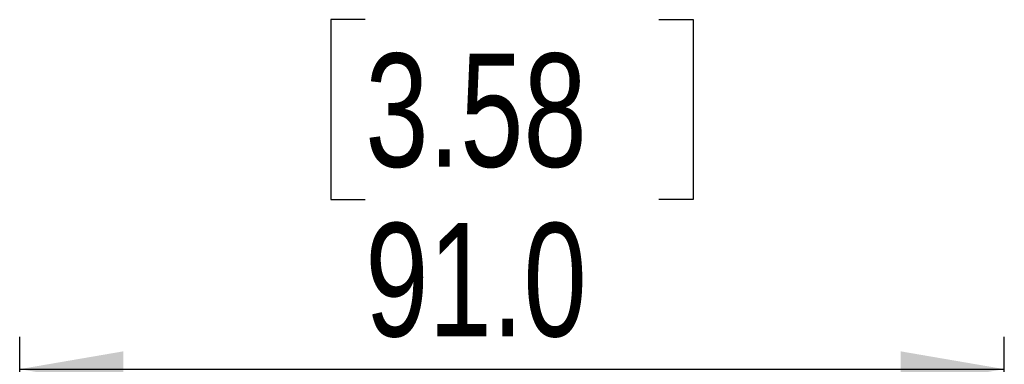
# Model space of a CAD drawing. Header units: millimetres. Extents: x 0 to 594, y 0 to 420.
# Tile 11 of 43: x 229 to 259, y 334 to 345. Entities that reach past the tile are written whole.
import ezdxf

# ---------------------------------------------------------------- set-up
doc = ezdxf.new("R2010")
doc.units = ezdxf.units.MM
doc.layers.add('SLD-0', color=7, linetype='Continuous')
doc.styles.add('SLDTEXTSTYLE0', font='TXT', dxfattribs={"width": 0.75})
doc.dimstyles.new('SLDDIMSTYLE3', dxfattribs={"dimtxt": 3.5, "dimasz": 3.2, "dimexe": 0, "dimexo": 0.0625, "dimgap": 0.875, "dimtad": 1, "dimdec": 1, "dimlfac": 3, "dimrnd": 1e-09, "dimzin": 4, "dimdsep": 46, "dimtxsty": 'SLDTEXTSTYLE0', "dimsah": 1, "dimcen": 0.09, "dimadec": 0, "dimazin": 1, "dimtfac": 1, "dimtdec": 1, "dimtofl": 0, "dimtmove": 0, "dimatfit": 3, "dimfxl": 1, "dimfrac": 2, "dimtolj": 1, "dimtzin": 12, "dimarcsym": 0})

# ---------------------------------------------------------------- blocks, each defined once
blk = doc.blocks.new('_D_5')
at = {"layer": 'SLD-0', "color": 7, "transparency": 16777216}
for p, q in [((239.716, 344.712), (238.65, 344.712)), ((238.65, 344.712), (238.65, 339.156)), ((248.768, 344.712), (249.834, 344.712)), ((249.834, 344.712), (249.834, 339.156)), ((238.65, 339.156), (239.716, 339.156)), ((249.834, 339.156), (248.768, 339.156)), ((229.056, 303.953), (229.056, 334.919)), ((259.428, 274.693), (259.428, 334.919)), ((229.056, 333.919), (259.428, 333.919))]:
    blk.add_line(p, q, dxfattribs=at)
for points in [[(229.056, 333.919), (232.256, 333.369), (232.256, 334.469)], [(259.428, 333.919), (256.228, 334.469), (256.228, 333.369)]]:
    blk.add_solid(points, dxfattribs=at)
at = {"layer": 'SLD-0', "color": 7, "transparency": 16777216, "char_height": 3.5, "attachment_point": 1, "style": 'SLDTEXTSTYLE0'}
for s, insert in [('3.58', (239.716, 343.667)), ('91.0', (239.716, 338.431))]:
    blk.add_mtext(s, dxfattribs=dict(at, insert=insert))

msp = doc.modelspace()

# ---------------------------------------------------------------- dimensions: what is measured, and where the dimension line sits
at = {"layer": 'SLD-0', "color": 7}
dim = msp.add_linear_dim(base=(259.428, 333.919), p1=(229.056, 302.953), p2=(259.428, 273.693), dimstyle='SLDDIMSTYLE3', dxfattribs=at)
dim.commit()
dim.dimension.update_dxf_attribs({"geometry": '_D_5', "text_midpoint": (244.242, 333.919), "dimtype": 160})

doc.saveas('drawing.dxf')
